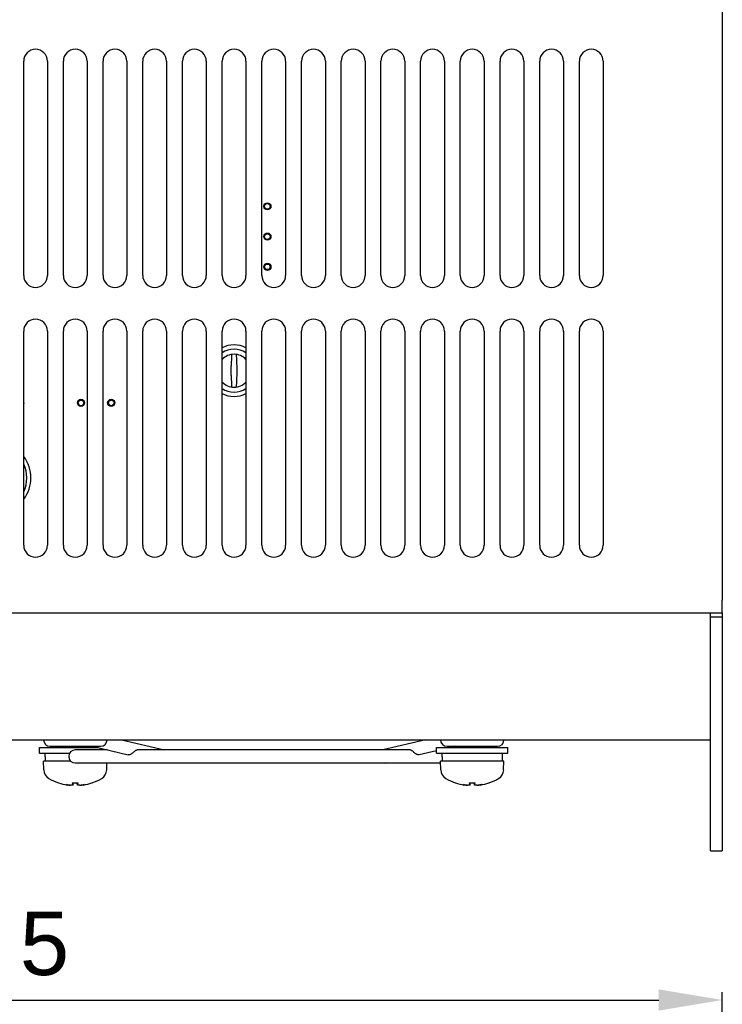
# Model space of a CAD drawing. Extents: x 12847 to 13300, y -1502 to -1025.
# Tile 37 of 42: x 13208 to 13296, y -1334 to -1210. Entities that reach past the tile are written whole.
import ezdxf

# ---------------------------------------------------------------- set-up
doc = ezdxf.new("R2010")
doc.units = 0
doc.layers.get('DEFPOINTS').update_dxf_attribs({"color": 8, "linetype": 'CONTINUOUS'})
doc.layers.add('2', color=2, linetype='CONTINUOUS')
doc.styles.get("Standard").update_dxf_attribs({"font": 'ARIAL.TTF'})
doc.dimstyles.new('ISO-25', dxfattribs={"dimtxt": 8, "dimasz": 8, "dimexe": 1, "dimexo": 1, "dimgap": 3, "dimtad": 1, "dimtxsty": 'STANDARD', "dimcen": 0, "dimclrd": 256, "dimclre": 256, "dimclrt": 2, "dimazin": 3, "dimtfac": 1, "dimtmove": 0, "dimatfit": 3})

# ---------------------------------------------------------------- blocks, each defined once
blk = doc.blocks.new('*D46')
at = {"layer": '2', "color": 7}
for p, q in [((13103.62, -1350.42), (13103.62, -1332.81)), ((13111.62, -1333.81), (13288.12, -1333.81)), ((13296.12, -1348.74), (13296.12, -1332.81))]:
    blk.add_line(p, q, dxfattribs=at)
for points in [[(13111.62, -1332.47), (13111.62, -1335.14), (13103.62, -1333.81)], [(13288.12, -1332.47), (13288.12, -1335.14), (13296.12, -1333.81)]]:
    blk.add_solid(points, dxfattribs=at)
at = {"layer": 'DEFPOINTS', "color": 0}
for p in [(13296.12, -1333.81), (13296.12, -1349.74), (13103.62, -1351.42)]:
    blk.add_point(p, dxfattribs=at)
at = {"layer": '2', "color": 7, "insert": (13199.87, -1326.72), "char_height": 8, "attachment_point": 5}
blk.add_mtext('192.5', dxfattribs=at)

msp = doc.modelspace()

# ---------------------------------------------------------------- linework, layer by layer
at = {"layer": '2', "color": 7}
for p, q in [((13296.118, -1072.608), (13296.118, -1283.408)), ((13208.118, -1242.508), (13208.118, -1215.508)), ((13211.118, -1215.508), (13211.118, -1242.508)), ((13213.118, -1242.508), (13213.118, -1215.508)), ((13216.118, -1215.508), (13216.118, -1242.508)), ((13218.118, -1242.508), (13218.118, -1215.508)), ((13221.118, -1215.508), (13221.118, -1242.508)), ((13223.118, -1242.508), (13223.118, -1215.508)), ((13226.118, -1215.508), (13226.118, -1242.508)), ((13228.118, -1242.508), (13228.118, -1215.508)), ((13231.118, -1215.508), (13231.118, -1242.508)), ((13233.118, -1242.508), (13233.118, -1215.508)), ((13236.118, -1215.508), (13236.118, -1242.508)), ((13238.118, -1242.508), (13238.118, -1215.508)), ((13241.118, -1215.508), (13241.118, -1242.508)), ((13243.118, -1242.508), (13243.118, -1215.508)), ((13246.118, -1215.508), (13246.118, -1242.508)), ((13248.118, -1242.508), (13248.118, -1215.508)), ((13251.118, -1215.508), (13251.118, -1242.508)), ((13253.118, -1242.508), (13253.118, -1215.508)), ((13256.118, -1215.508), (13256.118, -1242.508)), ((13258.118, -1242.508), (13258.118, -1215.508)), ((13261.118, -1215.508), (13261.118, -1242.508)), ((13263.118, -1242.508), (13263.118, -1215.508)), ((13266.118, -1215.508), (13266.118, -1242.508)), ((13268.118, -1242.508), (13268.118, -1215.508)), ((13271.118, -1215.508), (13271.118, -1242.508)), ((13273.118, -1242.508), (13273.118, -1215.508)), ((13276.118, -1215.508), (13276.118, -1242.508)), ((13278.118, -1242.508), (13278.118, -1215.508)), ((13281.118, -1215.508), (13281.118, -1242.508)), ((13208.118, -1276.508), (13208.118, -1249.508)), ((13211.118, -1249.508), (13211.118, -1276.508)), ((13213.118, -1276.508), (13213.118, -1249.508)), ((13216.118, -1249.508), (13216.118, -1276.508)), ((13218.118, -1276.508), (13218.118, -1249.508)), ((13221.118, -1249.508), (13221.118, -1276.508)), ((13223.118, -1276.508), (13223.118, -1249.508)), ((13226.118, -1249.508), (13226.118, -1276.508)), ((13228.118, -1276.508), (13228.118, -1249.508)), ((13231.118, -1249.508), (13231.118, -1276.508)), ((13233.118, -1276.508), (13233.118, -1249.508)), ((13236.118, -1249.508), (13236.118, -1276.508)), ((13238.118, -1276.508), (13238.118, -1249.508)), ((13241.118, -1249.508), (13241.118, -1276.508)), ((13243.118, -1276.508), (13243.118, -1249.508)), ((13246.118, -1249.508), (13246.118, -1276.508)), ((13248.118, -1276.508), (13248.118, -1249.508)), ((13251.118, -1249.508), (13251.118, -1276.508)), ((13253.118, -1276.508), (13253.118, -1249.508)), ((13256.118, -1249.508), (13256.118, -1276.508)), ((13258.118, -1276.508), (13258.118, -1249.508)), ((13261.118, -1249.508), (13261.118, -1276.508)), ((13263.118, -1276.508), (13263.118, -1249.508)), ((13266.118, -1249.508), (13266.118, -1276.508)), ((13268.118, -1276.508), (13268.118, -1249.508)), ((13271.118, -1249.508), (13271.118, -1276.508)), ((13273.118, -1276.508), (13273.118, -1249.508)), ((13276.118, -1249.508), (13276.118, -1276.508)), ((13278.118, -1276.508), (13278.118, -1249.508)), ((13281.118, -1249.508), (13281.118, -1276.508)), ((13296.118, -1285.008), (13296.118, -1283.408)), ((13117.618, -1285.008), (13296.118, -1285.008)), ((13294.618, -1285.508), (13294.618, -1285.008)), ((13296.118, -1285.008), (13296.118, -1285.508)), ((13294.618, -1310.008), (13294.618, -1285.508)), ((13294.618, -1285.508), (13296.118, -1285.508)), ((13296.118, -1285.508), (13296.118, -1310.008)), ((13117.618, -1301.008), (13294.618, -1301.008)), ((13220.458, -1301.008), (13225.864, -1302.283)), ((13258.779, -1301.008), (13253.373, -1302.283)), ((13210.118, -1302.008), (13217.509, -1302.008)), ((13210.118, -1302.708), (13210.118, -1302.008)), ((13210.118, -1302.708), (13213.897, -1302.708)), ((13210.818, -1303.159), (13210.818, -1302.708)), ((13211.443, -1301.833), (13217.793, -1301.833)), ((13212.618, -1302.008), (13212.618, -1301.833)), ((13218.676, -1302.283), (13214.618, -1302.283)), ((13216.618, -1302.008), (13216.618, -1301.833)), ((13216.767, -1301.833), (13221.282, -1302.898)), ((13256.705, -1302.283), (13222.531, -1302.283)), ((13260.118, -1302.388), (13257.955, -1302.898)), ((13260.118, -1302.008), (13269.118, -1302.008)), ((13260.118, -1302.708), (13260.118, -1302.008)), ((13260.118, -1302.708), (13269.118, -1302.708)), ((13260.818, -1303.159), (13260.818, -1302.708)), ((13261.443, -1301.833), (13267.793, -1301.833)), ((13262.469, -1301.833), (13261.727, -1302.008)), ((13262.608, -1301.855), (13261.959, -1302.008)), ((13262.618, -1302.008), (13262.618, -1301.833)), ((13266.618, -1302.008), (13266.618, -1301.833)), ((13268.418, -1303.708), (13268.418, -1302.708)), ((13269.118, -1302.708), (13269.118, -1302.008)), ((13214.052, -1303.708), (13210.618, -1303.708)), ((13210.657, -1304.821), (13210.618, -1303.708)), ((13214.618, -1303.933), (13260.626, -1303.933)), ((13218.579, -1304.821), (13218.61, -1303.933)), ((13253.797, -1303.933), (13253.704, -1303.955)), ((13268.618, -1303.708), (13260.618, -1303.708)), ((13260.657, -1304.821), (13260.618, -1303.708)), ((13268.579, -1304.821), (13268.618, -1303.708)), ((13212.54, -1306.458), (13212.547, -1306.458)), ((13214.242, -1306.458), (13214.995, -1306.458)), ((13214.342, -1306.725), (13214.365, -1306.458)), ((13214.895, -1306.725), (13214.871, -1306.458)), ((13216.69, -1306.458), (13216.696, -1306.458)), ((13262.54, -1306.458), (13262.547, -1306.458)), ((13264.242, -1306.458), (13264.995, -1306.458)), ((13264.342, -1306.725), (13264.365, -1306.458)), ((13264.895, -1306.725), (13264.871, -1306.458)), ((13266.69, -1306.458), (13266.696, -1306.458)), ((13213.92, -1306.744), (13213.922, -1306.723)), ((13215.316, -1306.744), (13215.315, -1306.723)), ((13263.92, -1306.744), (13263.922, -1306.723)), ((13265.316, -1306.744), (13265.315, -1306.723)), ((13294.618, -1315.008), (13294.618, -1310.008)), ((13296.118, -1310.008), (13296.118, -1315.008)), ((13294.618, -1315.008), (13296.118, -1315.008))]:
    msp.add_line(p, q, dxfattribs=at)
at = {"layer": '2', "color": 7, "flags": 128}
for points in [[(13234.315, -1252.464), (13234.28, -1253.082), (13234.261, -1253.444), (13234.248, -1253.684), (13234.239, -1253.857), (13234.233, -1253.989), (13234.228, -1254.095), (13234.225, -1254.184), (13234.223, -1254.26), (13234.221, -1254.328), (13234.22, -1254.391), (13234.219, -1254.451), (13234.219, -1254.508), (13234.219, -1254.566), (13234.22, -1254.625), (13234.221, -1254.688), (13234.223, -1254.756), (13234.225, -1254.833), (13234.228, -1254.921), (13234.233, -1255.028), (13234.239, -1255.16), (13234.248, -1255.333), (13234.261, -1255.573), (13234.28, -1255.935), (13234.315, -1256.553)], [(13234.915, -1256.554), (13234.95, -1255.929), (13234.97, -1255.566), (13234.983, -1255.326), (13234.992, -1255.154), (13234.998, -1255.022), (13235.002, -1254.917), (13235.006, -1254.829), (13235.008, -1254.754), (13235.01, -1254.686), (13235.011, -1254.624), (13235.012, -1254.565), (13235.012, -1254.508), (13235.012, -1254.451), (13235.011, -1254.393), (13235.01, -1254.33), (13235.008, -1254.263), (13235.006, -1254.187), (13235.002, -1254.099), (13234.998, -1253.994), (13234.992, -1253.863), (13234.983, -1253.69), (13234.97, -1253.451), (13234.95, -1253.088), (13234.915, -1252.463)], [(13222.531, -1302.283), (13222.481, -1302.286), (13222.43, -1302.295), (13222.378, -1302.31), (13222.327, -1302.33), (13222.276, -1302.356), (13222.224, -1302.387), (13222.172, -1302.422), (13222.12, -1302.461), (13222.068, -1302.503), (13222.016, -1302.547), (13221.964, -1302.592), (13221.911, -1302.637), (13221.859, -1302.68), (13221.807, -1302.722), (13221.754, -1302.762), (13221.701, -1302.797), (13221.648, -1302.829), (13221.594, -1302.856), (13221.54, -1302.878), (13221.487, -1302.894), (13221.434, -1302.905), (13221.382, -1302.908), (13221.331, -1302.906), (13221.282, -1302.898)], [(13257.955, -1302.898), (13257.906, -1302.906), (13257.856, -1302.909), (13257.805, -1302.905), (13257.754, -1302.895), (13257.702, -1302.88), (13257.649, -1302.859), (13257.597, -1302.834), (13257.544, -1302.803), (13257.492, -1302.768), (13257.439, -1302.729), (13257.386, -1302.687), (13257.334, -1302.644), (13257.281, -1302.599), (13257.228, -1302.553), (13257.176, -1302.509), (13257.124, -1302.467), (13257.072, -1302.428), (13257.021, -1302.392), (13256.969, -1302.36), (13256.917, -1302.334), (13256.864, -1302.312), (13256.811, -1302.296), (13256.758, -1302.286), (13256.705, -1302.283)], [(13214.242, -1306.458), (13214.242, -1306.458), (13214.242, -1306.458), (13214.241, -1306.458), (13214.241, -1306.457), (13214.241, -1306.457), (13214.241, -1306.457), (13214.24, -1306.457), (13214.24, -1306.457), (13214.24, -1306.456), (13214.24, -1306.456), (13214.239, -1306.456), (13214.239, -1306.455), (13214.239, -1306.455), (13214.239, -1306.454), (13214.238, -1306.454), (13214.238, -1306.453), (13214.238, -1306.453), (13214.238, -1306.452), (13214.237, -1306.452), (13214.237, -1306.451), (13214.237, -1306.451), (13214.237, -1306.45), (13214.237, -1306.449), (13214.236, -1306.448)], [(13215, -1306.448), (13215, -1306.449), (13215, -1306.45), (13215, -1306.451), (13214.999, -1306.451), (13214.999, -1306.452), (13214.999, -1306.452), (13214.999, -1306.453), (13214.999, -1306.453), (13214.998, -1306.454), (13214.998, -1306.454), (13214.998, -1306.455), (13214.998, -1306.455), (13214.997, -1306.456), (13214.997, -1306.456), (13214.997, -1306.456), (13214.997, -1306.457), (13214.996, -1306.457), (13214.996, -1306.457), (13214.996, -1306.457), (13214.996, -1306.457), (13214.995, -1306.458), (13214.995, -1306.458), (13214.995, -1306.458), (13214.995, -1306.458)], [(13264.242, -1306.458), (13264.242, -1306.458), (13264.242, -1306.458), (13264.241, -1306.458), (13264.241, -1306.457), (13264.241, -1306.457), (13264.241, -1306.457), (13264.24, -1306.457), (13264.24, -1306.457), (13264.24, -1306.456), (13264.24, -1306.456), (13264.239, -1306.456), (13264.239, -1306.455), (13264.239, -1306.455), (13264.239, -1306.454), (13264.238, -1306.454), (13264.238, -1306.453), (13264.238, -1306.453), (13264.238, -1306.452), (13264.237, -1306.452), (13264.237, -1306.451), (13264.237, -1306.451), (13264.237, -1306.45), (13264.237, -1306.449), (13264.236, -1306.448)], [(13265, -1306.448), (13265, -1306.449), (13265, -1306.45), (13265, -1306.451), (13264.999, -1306.451), (13264.999, -1306.452), (13264.999, -1306.452), (13264.999, -1306.453), (13264.999, -1306.453), (13264.998, -1306.454), (13264.998, -1306.454), (13264.998, -1306.455), (13264.998, -1306.455), (13264.997, -1306.456), (13264.997, -1306.456), (13264.997, -1306.456), (13264.997, -1306.457), (13264.996, -1306.457), (13264.996, -1306.457), (13264.996, -1306.457), (13264.996, -1306.457), (13264.995, -1306.458), (13264.995, -1306.458), (13264.995, -1306.458), (13264.995, -1306.458)], [(13213.92, -1306.744), (13213.92, -1306.746), (13213.918, -1306.747), (13213.914, -1306.749), (13213.909, -1306.75), (13213.902, -1306.751), (13213.894, -1306.751), (13213.885, -1306.752), (13213.874, -1306.752), (13213.861, -1306.751), (13213.848, -1306.751), (13213.834, -1306.75), (13213.819, -1306.749), (13213.803, -1306.748), (13213.785, -1306.746), (13213.767, -1306.744), (13213.747, -1306.742), (13213.727, -1306.74), (13213.707, -1306.737), (13213.686, -1306.735), (13213.665, -1306.732), (13213.644, -1306.729), (13213.623, -1306.726), (13213.602, -1306.722), (13213.581, -1306.719)], [(13214.34, -1306.719), (13214.342, -1306.722), (13214.342, -1306.726), (13214.34, -1306.729), (13214.337, -1306.732), (13214.333, -1306.735), (13214.327, -1306.738), (13214.319, -1306.74), (13214.311, -1306.742), (13214.3, -1306.744), (13214.289, -1306.746), (13214.277, -1306.748), (13214.263, -1306.749), (13214.248, -1306.75), (13214.232, -1306.751), (13214.215, -1306.751), (13214.197, -1306.752), (13214.177, -1306.752), (13214.158, -1306.751), (13214.137, -1306.751), (13214.116, -1306.75), (13214.096, -1306.749), (13214.075, -1306.747), (13214.054, -1306.746), (13214.033, -1306.744)], [(13215.204, -1306.744), (13215.183, -1306.746), (13215.162, -1306.747), (13215.141, -1306.749), (13215.119, -1306.75), (13215.098, -1306.751), (13215.078, -1306.751), (13215.058, -1306.752), (13215.039, -1306.752), (13215.021, -1306.751), (13215.004, -1306.751), (13214.988, -1306.75), (13214.974, -1306.749), (13214.96, -1306.748), (13214.947, -1306.746), (13214.936, -1306.744), (13214.926, -1306.742), (13214.917, -1306.74), (13214.909, -1306.737), (13214.903, -1306.735), (13214.899, -1306.732), (13214.896, -1306.729), (13214.895, -1306.726), (13214.895, -1306.722), (13214.896, -1306.719)], [(13215.656, -1306.719), (13215.635, -1306.722), (13215.614, -1306.726), (13215.592, -1306.729), (13215.571, -1306.732), (13215.549, -1306.735), (13215.528, -1306.738), (13215.508, -1306.74), (13215.488, -1306.742), (13215.469, -1306.744), (13215.451, -1306.746), (13215.434, -1306.748), (13215.418, -1306.749), (13215.403, -1306.75), (13215.388, -1306.751), (13215.375, -1306.751), (13215.362, -1306.752), (13215.351, -1306.752), (13215.342, -1306.751), (13215.334, -1306.751), (13215.327, -1306.75), (13215.323, -1306.749), (13215.319, -1306.747), (13215.317, -1306.746), (13215.316, -1306.744)], [(13263.92, -1306.744), (13263.92, -1306.746), (13263.918, -1306.747), (13263.914, -1306.749), (13263.909, -1306.75), (13263.902, -1306.751), (13263.894, -1306.751), (13263.885, -1306.752), (13263.874, -1306.752), (13263.861, -1306.751), (13263.848, -1306.751), (13263.834, -1306.75), (13263.819, -1306.749), (13263.803, -1306.748), (13263.785, -1306.746), (13263.767, -1306.744), (13263.747, -1306.742), (13263.727, -1306.74), (13263.707, -1306.737), (13263.686, -1306.735), (13263.665, -1306.732), (13263.644, -1306.729), (13263.623, -1306.726), (13263.602, -1306.722), (13263.581, -1306.719)], [(13264.34, -1306.719), (13264.342, -1306.722), (13264.342, -1306.726), (13264.34, -1306.729), (13264.337, -1306.732), (13264.333, -1306.735), (13264.327, -1306.738), (13264.319, -1306.74), (13264.311, -1306.742), (13264.3, -1306.744), (13264.289, -1306.746), (13264.277, -1306.748), (13264.263, -1306.749), (13264.248, -1306.75), (13264.232, -1306.751), (13264.215, -1306.751), (13264.197, -1306.752), (13264.177, -1306.752), (13264.158, -1306.751), (13264.137, -1306.751), (13264.116, -1306.75), (13264.096, -1306.749), (13264.075, -1306.747), (13264.054, -1306.746), (13264.033, -1306.744)], [(13265.204, -1306.744), (13265.183, -1306.746), (13265.162, -1306.747), (13265.141, -1306.749), (13265.119, -1306.75), (13265.098, -1306.751), (13265.078, -1306.751), (13265.058, -1306.752), (13265.039, -1306.752), (13265.021, -1306.751), (13265.004, -1306.751), (13264.988, -1306.75), (13264.974, -1306.749), (13264.96, -1306.748), (13264.947, -1306.746), (13264.936, -1306.744), (13264.926, -1306.742), (13264.917, -1306.74), (13264.909, -1306.737), (13264.903, -1306.735), (13264.899, -1306.732), (13264.896, -1306.729), (13264.895, -1306.726), (13264.895, -1306.722), (13264.896, -1306.719)], [(13265.656, -1306.719), (13265.635, -1306.722), (13265.614, -1306.726), (13265.592, -1306.729), (13265.571, -1306.732), (13265.549, -1306.735), (13265.528, -1306.738), (13265.508, -1306.74), (13265.488, -1306.742), (13265.469, -1306.744), (13265.451, -1306.746), (13265.434, -1306.748), (13265.418, -1306.749), (13265.403, -1306.75), (13265.388, -1306.751), (13265.375, -1306.751), (13265.362, -1306.752), (13265.351, -1306.752), (13265.342, -1306.751), (13265.334, -1306.751), (13265.327, -1306.75), (13265.323, -1306.749), (13265.319, -1306.747), (13265.317, -1306.746), (13265.316, -1306.744)]]:
    msp.add_lwpolyline(points, dxfattribs=at)
at = {"layer": '2', "color": 7}
for centre, radius in [((13238.818, -1233.798), 0.45), ((13238.818, -1233.798), 0.35), ((13238.818, -1237.608), 0.45), ((13238.818, -1237.608), 0.35), ((13238.818, -1241.418), 0.45), ((13238.818, -1241.418), 0.35), ((13215.338, -1258.563), 0.45), ((13219.148, -1258.563), 0.45), ((13215.338, -1258.563), 0.35), ((13219.148, -1258.563), 0.35)]:
    msp.add_circle(centre, radius, dxfattribs=at)
for centre, radius, start, end in [((13209.618, -1215.508), 1.5, 0, 180), ((13214.618, -1215.508), 1.5, 0, 180), ((13219.618, -1215.508), 1.5, 0, 180), ((13224.618, -1215.508), 1.5, 0, 180), ((13229.618, -1215.508), 1.5, 0, 180), ((13234.618, -1215.508), 1.5, 0, 180), ((13239.618, -1215.508), 1.5, 0, 180), ((13244.618, -1215.508), 1.5, 0, 180), ((13249.618, -1215.508), 1.5, 0, 180), ((13254.618, -1215.508), 1.5, 0, 180), ((13259.618, -1215.508), 1.5, 0, 180), ((13264.618, -1215.508), 1.5, 0, 180), ((13269.618, -1215.508), 1.5, 0, 180), ((13274.618, -1215.508), 1.5, 0, 180), ((13279.618, -1215.508), 1.5, 0, 180), ((13209.618, -1242.508), 1.5, 180, 0), ((13214.618, -1242.508), 1.5, 180, 0), ((13219.618, -1242.508), 1.5, 180, 0), ((13224.618, -1242.508), 1.5, 180, 0), ((13229.618, -1242.508), 1.5, 180, 0), ((13234.618, -1242.508), 1.5, 180, 0), ((13239.618, -1242.508), 1.5, 180, 0), ((13244.618, -1242.508), 1.5, 180, 0), ((13249.618, -1242.508), 1.5, 180, 0), ((13254.618, -1242.508), 1.5, 180, 0), ((13259.618, -1242.508), 1.5, 180, 0), ((13264.618, -1242.508), 1.5, 180, 0), ((13269.618, -1242.508), 1.5, 180, 0), ((13274.618, -1242.508), 1.5, 180, 0), ((13279.618, -1242.508), 1.5, 180, 0), ((13209.618, -1249.508), 1.5, 0, 180), ((13214.618, -1249.508), 1.5, 0, 180), ((13219.618, -1249.508), 1.5, 0, 180), ((13224.618, -1249.508), 1.5, 0, 180), ((13229.618, -1249.508), 1.5, 0, 180), ((13234.618, -1249.508), 1.5, 0, 180), ((13239.618, -1249.508), 1.5, 0, 180), ((13244.618, -1249.508), 1.5, 0, 180), ((13249.618, -1249.508), 1.5, 0, 180), ((13254.618, -1249.508), 1.5, 0, 180), ((13259.618, -1249.508), 1.5, 0, 180), ((13264.618, -1249.508), 1.5, 0, 180), ((13269.618, -1249.508), 1.5, 0, 180), ((13274.618, -1249.508), 1.5, 0, 180), ((13279.618, -1249.508), 1.5, 0, 180), ((13234.618, -1254.508), 3.25, 62.51357, 117.48643), ((13234.618, -1254.508), 2.7, 56.25101, 123.74899), ((13234.618, -1254.508), 2.067, 43.47377, 136.52623), ((13234.618, -1254.508), 2.067, 223.47377, 316.52623), ((13234.618, -1254.508), 2.7, 236.25101, 303.74899), ((13234.618, -1254.508), 3.25, 242.51357, 297.48643), ((13207.718, -1258.563), 0.45, 332.71932, 27.28068), ((13204.518, -1268.008), 4.5, 323.12879, 36.87121), ((13204.518, -1268.008), 4, 334.15603, 25.84397), ((13209.618, -1276.508), 1.5, 180, 0), ((13214.618, -1276.508), 1.5, 180, 0), ((13219.618, -1276.508), 1.5, 180, 0), ((13224.618, -1276.508), 1.5, 180, 0), ((13229.618, -1276.508), 1.5, 180, 0), ((13234.618, -1276.508), 1.5, 180, 0), ((13239.618, -1276.508), 1.5, 180, 0), ((13244.618, -1276.508), 1.5, 180, 0), ((13249.618, -1276.508), 1.5, 180, 0), ((13254.618, -1276.508), 1.5, 180, 0), ((13259.618, -1276.508), 1.5, 180, 0), ((13264.618, -1276.508), 1.5, 180, 0), ((13269.618, -1276.508), 1.5, 180, 0), ((13274.618, -1276.508), 1.5, 180, 0), ((13279.618, -1276.508), 1.5, 180, 0), ((13211.443, -1301.008), 0.825, 180, 270), ((13217.793, -1301.008), 0.825, 270, 0), ((13261.443, -1301.008), 0.825, 180, 270), ((13267.793, -1301.008), 0.825, 270, 0), ((13214.618, -1303.108), 0.825, 90, 270), ((13211.956, -1304.775), 1.3, 182, 239.20867), ((13217.28, -1304.775), 1.3, 300.79133, 358), ((13261.956, -1304.775), 1.3, 182, 239.20867), ((13267.28, -1304.775), 1.3, 300.79133, 358), ((13214.618, -1300.308), 6.5, 239.20867, 250.84879), ((13212.54, -1306.292), 0.166, 250.84879, 270), ((13216.696, -1306.292), 0.166, 270, 289.15121), ((13214.618, -1300.308), 6.5, 289.15121, 300.79133), ((13264.618, -1300.308), 6.5, 239.20867, 250.84879), ((13262.54, -1306.292), 0.166, 250.84879, 270), ((13266.696, -1306.292), 0.166, 270, 289.15121), ((13264.618, -1300.308), 6.5, 289.15121, 300.79133)]:
    msp.add_arc(centre, radius, start, end, dxfattribs=at)
for centre, major_axis, ratio, start_param, end_param in [((13262.419, -1301.052), (0.189, -0.803), 0.6974751, 0, 0.0181543), ((13214.618, -1303.159), (0, -10.44), 0.3639702, 4.712389, 4.7650449), ((13253.514, -1303.152), (0.189, -0.803), 0.6974751, 5.835333, 6.4049775), ((13253.453, -1303.108), (0, -0.825), 0.7071068, 0.0092586, 0.0277645), ((13264.618, -1303.159), (0, -10.44), 0.3639702, 4.712389, 4.7650449), ((13214.57, -1300.344), (-3.831, 5.235), 0.989048, 2.1808365, 2.3505296), ((13215.021, -1300.344), (-0.569, -6.462), 0.1191129, 5.9593762, 6.1290693), ((13214.215, -1300.344), (0.569, -6.462), 0.1191129, 0.154116, 0.3238091), ((13214.667, -1300.344), (-3.831, -5.235), 0.989048, 0.791063, 0.9607562), ((13264.57, -1300.344), (-3.831, 5.235), 0.989048, 2.1808365, 2.3505296), ((13265.021, -1300.344), (-0.569, -6.462), 0.1191129, 5.9593762, 6.1290693), ((13264.215, -1300.344), (0.569, -6.462), 0.1191129, 0.154116, 0.3238091), ((13264.667, -1300.344), (-3.831, -5.235), 0.989048, 0.791063, 0.9607562), ((13215.344, -1300.477), (-1.458, -6.259), 0.6436368, 6.1744517, 6.2916031), ((13213.991, -1300.477), (1.674, -6.205), 0.745371, 5.8271648, 5.9443163), ((13213.711, -1307.361), (-0.19, -1.41), 0.0982873, 2.0370539, 2.0541189), ((13215.245, -1300.477), (-1.674, -6.205), 0.745371, 0.338869, 0.4560205), ((13215.526, -1307.361), (-0.19, 1.41), 0.0982873, 1.0874737, 1.1045388), ((13213.892, -1300.477), (1.458, -6.259), 0.6436368, 6.2747675, 6.3919189), ((13265.344, -1300.477), (-1.458, -6.259), 0.6436368, 6.1744517, 6.2916031), ((13263.991, -1300.477), (1.674, -6.205), 0.745371, 5.8271648, 5.9443163), ((13263.711, -1307.361), (-0.19, -1.41), 0.0982873, 2.0370539, 2.0541189), ((13265.245, -1300.477), (-1.674, -6.205), 0.745371, 0.338869, 0.4560205), ((13265.526, -1307.361), (-0.19, 1.41), 0.0982873, 1.0874737, 1.1045388), ((13263.892, -1300.477), (1.458, -6.259), 0.6436368, 6.2747675, 6.3919189)]:
    msp.add_ellipse(centre, major_axis=major_axis, ratio=ratio, start_param=start_param, end_param=end_param, dxfattribs=at)

# ---------------------------------------------------------------- dimensions: what is measured, and where the dimension line sits
dim = msp.add_linear_dim(base=(13296.118, -1333.806), p1=(13103.618, -1351.419), p2=(13296.118, -1349.737), angle=180, dimstyle='ISO-25', override={"dimclrd": 7, "dimclre": 7, "dimclrt": 7}, dxfattribs=at)
dim.commit()
dim.dimension.update_dxf_attribs({"geometry": '*D46', "text_midpoint": (13199.868, -1326.721)})

doc.saveas('drawing.dxf')
